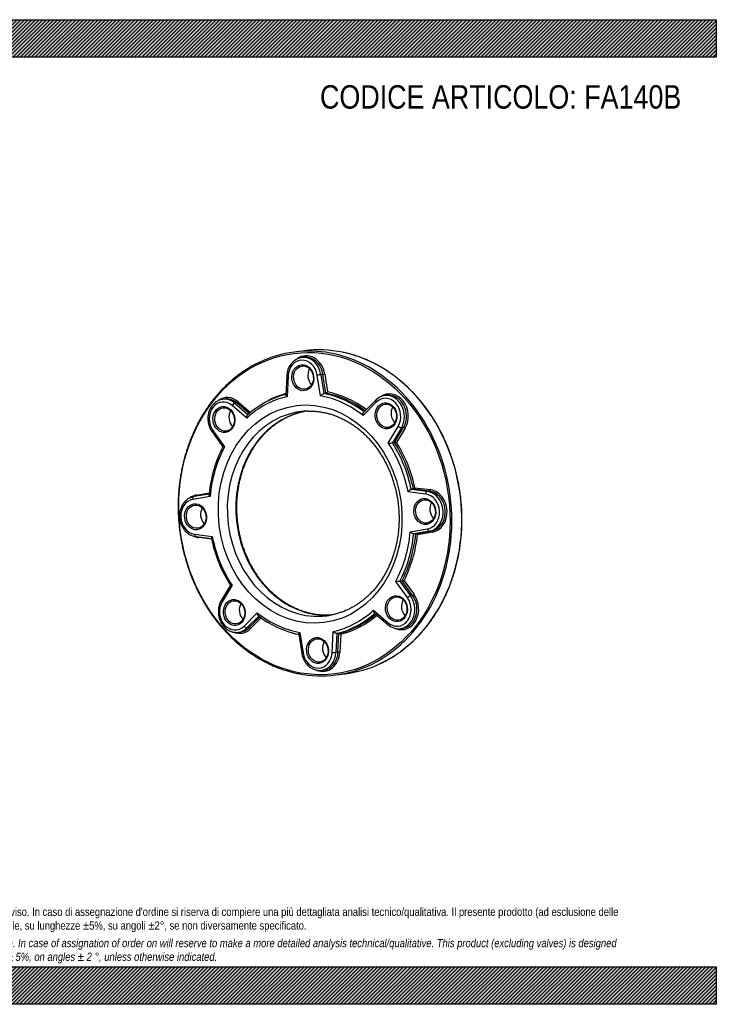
# Model space of a CAD drawing. Header units: millimetres. Extents: x 0 to 1069, y 0 to 756.
# Tile 2 of 2: x 535 to 1069, y 0 to 756. Entities that reach past the tile are written whole.
import ezdxf

# ---------------------------------------------------------------- set-up
doc = ezdxf.new("R2010")
doc.units = ezdxf.units.MM
doc.header["$LTSCALE"] = 3.6
doc.layers.add('Default', color=7, linetype='Continuous')
doc.layers.add('FA140B', color=7, linetype='Continuous')

# ---------------------------------------------------------------- blocks, each defined once
blk = doc.blocks.new('SE')
at = {"layer": 'FA140B', "color": 7, "linetype": 'Continuous'}
for p, q in [((753.13, 501.82), (745.52, 500.85)), ((752.61, 496.82), (750.98, 496.61)), ((768.72, 483.84), (770.89, 470.15)), ((739.63, 482.73), (738.9, 468.01)), ((740.54, 482.49), (739.74, 466.54)), ((765.5, 467.13), (762.99, 483)), ((767.36, 483.63), (765.73, 483.43)), ((765.73, 483.43), (768.01, 469.01)), ((769.64, 469.22), (767.36, 483.63)), ((769.64, 469.22), (768.01, 469.01)), ((692.06, 464.71), (690.43, 464.5)), ((701.34, 461.71), (699.72, 461.5)), ((699.72, 461.5), (709.77, 452.83)), ((710.72, 453.63), (701.34, 461.71)), ((702.36, 462.58), (711.75, 454.48)), ((808.19, 462.31), (798.1, 452.21)), ((807.86, 463.86), (798.64, 454.63)), ((816.48, 467.57), (814.85, 467.36)), ((708.83, 450.15), (697.68, 459.77)), ((682.29, 439.47), (690.54, 428.02)), ((682.83, 440.5), (691.79, 428.05)), ((817.49, 430.94), (825.09, 443.77)), ((827.56, 442.72), (820.66, 431.06)), ((822.29, 431.27), (829.19, 442.92)), ((830.43, 442.39), (823.87, 431.32)), ((829.19, 442.92), (827.56, 442.72)), ((822.29, 431.27), (820.66, 431.06)), ((846.15, 391.78), (832.68, 393.44)), ((836.73, 395.62), (835.1, 395.41)), ((835.1, 395.41), (847.34, 393.91)), ((848.97, 394.11), (836.73, 395.62)), ((837.94, 396.61), (849.56, 395.17)), ((848.97, 394.11), (847.34, 393.91)), ((680.68, 389.95), (667.42, 387.67)), ((679.92, 391.8), (668.17, 389.78)), ((670.21, 391.05), (680.03, 392.74)), ((834.34, 362.78), (847.59, 365.06)), ((848.99, 363.22), (836.95, 361.15)), ((838.58, 361.36), (850.62, 363.43)), ((850.62, 363.43), (848.99, 363.22)), ((668.86, 360.95), (682.33, 359.29)), ((669.7, 359.1), (681.75, 357.62)), ((681.84, 357.17), (671.97, 358.39)), ((838.58, 361.36), (836.95, 361.15)), ((851.32, 362.51), (839.88, 360.55)), ((828.02, 325.13), (826.39, 324.93)), ((836.16, 313.83), (828.02, 325.13)), ((829.59, 325.27), (837.33, 314.53)), ((696.27, 321.89), (689.29, 310.11)), ((697.53, 321.79), (689.93, 308.96)), ((832.19, 312.23), (823.22, 324.68)), ((826.39, 324.93), (834.53, 313.62)), ((836.16, 313.83), (834.53, 313.62)), ((806.18, 302.58), (817.33, 292.96)), ((706.82, 290.42), (716.91, 300.52)), ((718.08, 298.08), (709.03, 289.01)), ((710.66, 289.22), (718.9, 297.48)), ((719.95, 296.72), (711.76, 288.51)), ((806.89, 300.4), (817.11, 291.59)), ((710.66, 289.22), (709.03, 289.01)), ((826.76, 288.5), (828.39, 288.71)), ((702.34, 285.64), (703.97, 285.85)), ((748.82, 284.2), (751.13, 269.55)), ((749.51, 285.6), (752.02, 269.72)), ((774.47, 270.24), (775.27, 286.19)), ((777.96, 284.65), (777.24, 270.17)), ((779.59, 284.86), (777.96, 284.65)), ((778.87, 270.38), (779.59, 284.86)), ((780.93, 284.1), (780.25, 270.35)), ((778.87, 270.38), (777.24, 270.17)), ((766.2, 256.4), (767.83, 256.61)), ((777.09, 252.85), (784.7, 253.82))]:
    blk.add_line(p, q, dxfattribs=at)
for centre, radius, start, end in [((753.6, 482.88), 13.97, 101.7555, 180.62072), ((756.37, 400.09), 70.39, 104.3664, 131.74351), ((816.42, 455.5), 11.96, 98.02009, 135.67386), ((756.19, 424.98), 30.51, 90.70883, 95.20628), ((817.86, 462.97), 32.03, 269.33855, 275.01973), ((823.54, 417.56), 13.76, 88.6279, 95.21943), ((780.71, 381.93), 101.27, 152.91953, 174.57712), ((786.59, 379.37), 107.07, 191.6103, 212.48191), ((831.49, 293.35), 31.98, 93.39408, 96.23092), ((820.61, 377.54), 52.93, 272.82642, 276.26378), ((764.02, 358), 75.51, 232.20621, 258.40496), ((825.34, 300.73), 12.31, 228.02811, 276.65797)]:
    blk.add_arc(centre, radius, start, end, dxfattribs=at)
for centre, major_axis in [((760.77, 376.78), (-15.66, 123.01)), ((751.85, 481.09), (1.26, -9.92)), ((752.4, 481.16), (-1.14, 8.93)), ((757.51, 376.36), (10.61, -83.33)), ((815.72, 451.85), (1.26, -9.92)), ((816.26, 451.92), (-1.14, 8.93)), ((691.3, 448.99), (1.26, -9.92)), ((691.84, 449.06), (-1.14, 8.93)), ((845.48, 378.39), (1.26, -9.92)), ((846.03, 378.46), (-1.14, 8.93)), ((669.53, 374.34), (1.26, -9.92)), ((670.07, 374.41), (-1.14, 8.93)), ((699.29, 300.88), (1.26, -9.92)), ((699.84, 300.95), (-1.14, 8.93)), ((823.71, 303.74), (1.26, -9.92)), ((824.26, 303.81), (-1.14, 8.93)), ((763.16, 271.64), (1.26, -9.92)), ((763.7, 271.7), (-1.14, 8.93))]:
    blk.add_ellipse(centre, major_axis=major_axis, ratio=0.836754, dxfattribs=at)
for centre, major_axis, ratio, start_param, end_param in [((761.31, 376.85), (15.78, -124), 0.836754, 2.878403, 3.412278), ((768.91, 377.82), (-15.78, 124), 0.836754, 6.004393, 6.283185), ((761.31, 376.85), (15.78, -124), 0.836754, 0.278688, 2.878403), ((768.91, 377.82), (-15.78, 124), 0.836754, 3.401718, 6.004393), ((751.85, 481.09), (1.7, -13.39), 0.836754, 1.607034, 4.502544), ((755.11, 481.51), (2.08, -16.37), 0.836754, 1.607034, 3.562347), ((752.94, 481.23), (1.96, -15.38), 0.836754, 3.141593, 3.158782), ((752.94, 481.23), (1.96, -15.38), 0.836754, 1.607034, 3.141593), ((754.57, 481.44), (1.96, -15.38), 0.836754, 2.86675, 3.141593), ((754.57, 481.44), (1.96, -15.38), 0.836754, 1.607034, 2.86675), ((763.26, 482.55), (1.14, -8.93), 0.836754, 3.955713, 5.469065), ((768.18, 483.77), (0.988, 0.156), 0.019838, 3.720761, 5.291557), ((741.63, 482.63), (2, -0.1), 0.114066, 3.141601, 4.143038), ((764.08, 483.14), (-1.98, -0.31), 0.019838, 3.720761, 5.291557), ((760.77, 376.78), (-12, 94.24), 0.836754, 0.126141, 0.361972), ((758.59, 376.5), (-11.87, 93.25), 0.836754, 5.596092, 6.012647), ((760.22, 376.71), (-11.87, 93.25), 0.836754, 5.608045, 6.012647), ((760.77, 376.78), (-12, 94.24), 0.836754, 5.608505, 6.00493), ((818.98, 452.26), (2.08, -16.37), 0.836754, 0.821636, 3.573365), ((691.3, 448.99), (1.7, -13.39), 0.836754, 2.392432, 5.287942), ((694.56, 449.4), (2.08, -16.37), 0.836754, 2.392432, 3.576852), ((692.39, 449.13), (1.96, -15.38), 0.836754, 2.392432, 3.142397), ((694.02, 449.34), (1.96, -15.38), 0.836754, 2.910322, 3.141593), ((694.02, 449.34), (1.96, -15.38), 0.836754, 2.392432, 2.910322), ((698.77, 459.91), (-1.31, -1.51), 0.400971, 3.560839, 5.131635), ((701.82, 462.51), (-0.653, -0.757), 0.400971, 0.419246, 1.990043), ((757.51, 376.36), (-11.62, 91.26), 0.836754, 0.081053, 0.530737), ((757.51, 376.36), (-11.62, 91.26), 0.836754, 5.57884, 6.028525), ((809.28, 462.45), (1.42, -1.41), 0.45936, 3.141825, 4.370207), ((815.72, 451.85), (1.7, -13.39), 0.836754, 0.821636, 3.717146), ((816.81, 451.99), (1.96, -15.38), 0.836754, 3.141593, 3.149063), ((816.81, 451.99), (1.96, -15.38), 0.836754, 0.821636, 3.141593), ((818.43, 452.2), (1.96, -15.38), 0.836754, 2.888339, 3.141593), ((818.43, 452.2), (1.96, -15.38), 0.836754, 0.821636, 2.888339), ((760.22, 376.71), (-9.98, 78.37), 0.836754, 0.049787, 3.092221), ((702.71, 450.44), (1.14, -8.93), 0.836754, 3.955713, 5.469065), ((766.74, 377.54), (9.98, -78.37), 0.836754, 3.195082, 6.230766), ((760.22, 376.71), (-9.98, 78.37), 0.836754, 0, 0.049787), ((760.22, 376.71), (-9.98, 78.37), 0.836754, 6.233578, 6.283185), ((766.74, 377.54), (9.98, -78.37), 0.836754, 3.189376, 3.195082), ((827.13, 453.3), (1.14, -8.93), 0.836754, 3.955713, 5.469065), ((683.91, 440.64), (1.62, 1.17), 0.298047, 2.072855, 3.141958), ((826.17, 443.91), (1.72, -1.02), 0.372915, 4.265521, 5.836317), ((829.88, 442.32), (0.86, -0.51), 0.372915, 1.123928, 2.694724), ((757.51, 376.36), (-11.62, 91.26), 0.836754, 4.793442, 5.243126), ((758.59, 376.5), (-11.87, 93.25), 0.836754, 4.80932, 5.227248), ((760.22, 376.71), (-11.87, 93.25), 0.836754, 4.80932, 5.227248), ((760.77, 376.78), (-12, 94.24), 0.836754, 4.817037, 5.219532), ((757.51, 376.36), (-11.62, 91.26), 0.836754, 0.866451, 1.316136), ((847.24, 391.92), (0.24, 1.98), 0.535567, 0.135484, 1.70628), ((846.57, 378.53), (-1.96, 15.38), 0.836754, 3.17783, 6.07334), ((849.01, 395.1), (0.122, 0.992), 0.535567, 3.277077, 4.847873), ((848.2, 378.73), (1.96, -15.38), 0.836754, 0.166888, 2.931747), ((848.74, 378.8), (-2.08, 16.37), 0.836754, 3.17783, 6.07334), ((669.53, 374.34), (-1.7, 13.39), 0.836754, 0.036237, 2.931747), ((672.79, 374.76), (2.08, -16.37), 0.836754, 3.17783, 3.591999), ((668.51, 387.81), (0.34, -1.97), 0.54722, 3.141593, 4.688685), ((668.51, 387.81), (0.34, -1.97), 0.54722, 3.117888, 3.141593), ((669.67, 390.98), (-0.169, 0.986), 0.54722, 3.523245, 4.688685), ((845.48, 378.39), (1.7, -13.39), 0.836754, 0.036237, 2.931747), ((680.94, 375.79), (1.14, -8.93), 0.836754, 3.955713, 5.469065), ((856.89, 379.84), (1.14, -8.93), 0.836754, 3.955713, 5.469065), ((848.68, 365.19), (0.34, -1.97), 0.54722, 4.688685, 6.259481), ((848.2, 378.73), (1.96, -15.38), 0.836754, 0.036237, 0.166888), ((850.78, 362.44), (0.169, -0.986), 0.54722, 1.547092, 3.117888), ((669.95, 361.09), (0.24, 1.98), 0.535567, 1.70628, 3.141593), ((672.79, 374.76), (2.08, -16.37), 0.836754, 5.842191, 6.07334), ((671.43, 358.32), (-0.122, -0.992), 0.535567, 1.70628, 2.174018), ((757.51, 376.36), (11.62, -91.26), 0.836754, 4.793442, 5.243126), ((757.51, 376.36), (11.62, -91.26), 0.836754, 0.866451, 1.316136), ((758.59, 376.5), (11.87, -93.25), 0.836754, 0.882329, 1.300258), ((760.22, 376.71), (11.87, -93.25), 0.836754, 0.882329, 1.300258), ((760.77, 376.78), (12, -94.24), 0.836754, 0.890046, 1.292541), ((691.01, 309.09), (1.72, -1.02), 0.372915, 3.141092, 4.265521), ((823.71, 303.74), (-1.7, 13.39), 0.836754, 2.392432, 5.287942), ((826.97, 304.15), (-2.08, 16.37), 0.836754, 2.71429, 5.287942), ((835.12, 305.19), (1.14, -8.93), 0.836754, 3.955713, 5.469065), ((824.8, 303.88), (-1.96, 15.38), 0.836754, 3.142397, 5.287942), ((826.43, 304.09), (-1.96, 15.38), 0.836754, 3.39458, 5.287942), ((833.27, 312.36), (1.62, 1.17), 0.298047, 0.502059, 2.072855), ((836.78, 314.46), (0.812, 0.584), 0.298047, 3.643651, 5.214448), ((699.29, 300.88), (-1.7, 13.39), 0.836754, 0.821636, 3.717146), ((710.7, 302.33), (1.14, -8.93), 0.836754, 3.955713, 5.469065), ((757.51, 376.36), (11.62, -91.26), 0.836754, 0.081053, 0.530737), ((757.51, 376.36), (11.62, -91.26), 0.836754, 5.57884, 6.028525), ((760.22, 376.71), (-9.98, 78.37), 0.836754, 3.092221, 3.191796), ((766.74, 377.54), (9.98, -78.37), 0.836754, -0.052419, -0.049722), ((758.59, 376.5), (11.87, -93.25), 0.836754, 0.096931, 0.512743), ((760.77, 376.78), (12, -94.24), 0.836754, 0.104648, 0.496361), ((760.22, 376.71), (11.87, -93.25), 0.836754, 0.276671, 0.497776), ((702.55, 301.29), (-2.08, 16.37), 0.836754, 2.69206, 3.717146), ((700.38, 301.02), (-1.96, 15.38), 0.836754, 3.149063, 3.717146), ((707.91, 290.56), (1.42, -1.41), 0.45936, 4.370207, 5.941003), ((702.01, 301.23), (-1.96, 15.38), 0.836754, 3.415565, 3.717146), ((711.21, 288.44), (-0.708, 0.707), 0.45936, 4.370207, 5.941003), ((760.22, 376.71), (11.87, -93.25), 0.836754, 0.096931, 0.276671), ((818.42, 293.1), (1.31, 1.51), 0.400971, 1.990043, 3.141813), ((826.43, 304.09), (-1.96, 15.38), 0.836754, 3.141593, 3.39458), ((700.38, 301.02), (-1.96, 15.38), 0.836754, 3.141593, 3.149063), ((702.01, 301.23), (-1.96, 15.38), 0.836754, 3.141593, 3.415565), ((760.77, 376.78), (12, -94.24), 0.836754, 5.908192, 5.982646), ((774.57, 273.09), (1.14, -8.93), 0.836754, 3.955713, 5.469065), ((753.11, 269.86), (1.98, 0.31), 0.019838, 2.149964, 3.141732), ((763.16, 271.64), (-1.7, 13.39), 0.836754, 1.607034, 4.502544), ((766.42, 272.05), (-2.08, 16.37), 0.836754, 2.715401, 4.502544), ((764.25, 271.77), (-1.96, 15.38), 0.836754, 3.158782, 4.502544), ((765.88, 271.98), (-1.96, 15.38), 0.836754, 3.394076, 4.502544), ((775.56, 270.38), (2, -0.1), 0.114066, 4.143038, 5.713834), ((779.7, 270.28), (-0.999, 0.05), 0.114066, 4.143038, 5.713834), ((765.88, 271.98), (-1.96, 15.38), 0.836754, 3.141593, 3.394076), ((761.31, 376.85), (15.78, -124), 0.836754, 0, 0.278688), ((768.91, 377.82), (-15.78, 124), 0.836754, 3.141593, 3.401718), ((761.31, 376.85), (15.78, -124), 0.836754, 6.010204, 6.283185), ((764.25, 271.77), (-1.96, 15.38), 0.836754, 3.141593, 3.158782)]:
    blk.add_ellipse(centre, major_axis=major_axis, ratio=ratio, start_param=start_param, end_param=end_param, dxfattribs=at)
for points, knots in [([(810.94, 261.41), (810.96, 261.42), (812.08, 261.92), (814.46, 263.12), (817.79, 264.91), (821.1, 266.89), (824.33, 269), (827.49, 271.25), (830.57, 273.63), (833.58, 276.15), (836.5, 278.8), (839.34, 281.58), (842.09, 284.48), (844.74, 287.5), (847.3, 290.64), (849.76, 293.88), (852.11, 297.24), (854.35, 300.7), (856.49, 304.25), (858.52, 307.9), (860.43, 311.64), (862.22, 315.47), (863.89, 319.37), (865.45, 323.35), (866.87, 327.4), (868.18, 331.52), (869.35, 335.69), (870.4, 339.92), (871.32, 344.19), (872.1, 348.51), (872.76, 352.87), (873.28, 357.26), (873.67, 361.67), (873.92, 366.11), (874.04, 370.56), (874.02, 375.02), (873.87, 379.48), (873.59, 383.94), (873.17, 388.39), (872.62, 392.83), (871.93, 397.25), (871.12, 401.65), (870.17, 406.01), (869.09, 410.34), (867.89, 414.63), (866.55, 418.87), (865.1, 423.06), (863.52, 427.19), (861.82, 431.25), (860, 435.25), (858.06, 439.18), (856.01, 443.02), (853.84, 446.79), (851.57, 450.46), (849.2, 454.04), (846.72, 457.53), (844.14, 460.91), (841.46, 464.18), (838.69, 467.35), (835.83, 470.4), (832.89, 473.33), (829.86, 476.14), (826.76, 478.82), (823.58, 481.38), (820.33, 483.8), (817.01, 486.08), (813.64, 488.23), (810.21, 490.24), (806.72, 492.1), (803.18, 493.81), (799.61, 495.38), (795.99, 496.79), (792.33, 498.06), (788.67, 499.16), (785.28, 500.05), (783.32, 500.45), (782.38, 500.64)], [0, 0, 0, 0, 0.000272, 0.014008, 0.027745, 0.041483, 0.055222, 0.068963, 0.082705, 0.096449, 0.110194, 0.12394, 0.137688, 0.151437, 0.165187, 0.178938, 0.19269, 0.206443, 0.220197, 0.233952, 0.247708, 0.261464, 0.275221, 0.288978, 0.302736, 0.316494, 0.330252, 0.344011, 0.35777, 0.371529, 0.385289, 0.399048, 0.412808, 0.426568, 0.440328, 0.454088, 0.467848, 0.481608, 0.495368, 0.509128, 0.522888, 0.536648, 0.550409, 0.564169, 0.577929, 0.59169, 0.60545, 0.61921, 0.632971, 0.646731, 0.660491, 0.674251, 0.688011, 0.70177, 0.71553, 0.729289, 0.743048, 0.756806, 0.770564, 0.784322, 0.798079, 0.811835, 0.82559, 0.839345, 0.853099, 0.866852, 0.880603, 0.894354, 0.908103, 0.921851, 0.935597, 0.949342, 0.963086, 0.976828, 0.990569, 1, 1, 1, 1]), ([(718.27, 492.76), (717.62, 492.45), (715.99, 491.68), (713.09, 490.12), (709.8, 488.2), (706.55, 486.11), (703.38, 483.89), (700.28, 481.53), (697.25, 479.04), (694.31, 476.41), (691.46, 473.66), (688.69, 470.79), (686.02, 467.79), (683.44, 464.68), (680.96, 461.46), (678.59, 458.12), (676.32, 454.69), (674.16, 451.15), (672.11, 447.52), (670.18, 443.79), (668.36, 439.99), (666.66, 436.1), (665.09, 432.13), (663.63, 428.1), (662.3, 424), (661.1, 419.83), (660.03, 415.62), (659.08, 411.35), (658.27, 407.04), (657.59, 402.69), (657.04, 398.31), (656.63, 393.9), (656.35, 389.47), (656.2, 385.02), (656.19, 380.56), (656.31, 376.1), (656.57, 371.64), (656.96, 367.18), (657.48, 362.74), (658.14, 358.32), (658.93, 353.92), (659.85, 349.54), (660.9, 345.21), (662.08, 340.91), (663.39, 336.66), (664.82, 332.46), (666.37, 328.32), (668.05, 324.24), (669.84, 320.23), (671.76, 316.29), (673.79, 312.42), (675.93, 308.64), (678.18, 304.95), (680.53, 301.35), (682.99, 297.85), (685.55, 294.44), (688.21, 291.14), (690.96, 287.96), (693.8, 284.88), (696.73, 281.93), (699.73, 279.09), (702.82, 276.38), (705.99, 273.8), (709.22, 271.35), (712.52, 269.04), (715.89, 266.86), (719.31, 264.83), (722.79, 262.94), (726.31, 261.19), (729.88, 259.59), (733.49, 258.15), (737.13, 256.85), (740.82, 255.71), (744.49, 254.74), (747.12, 254.12), (748.37, 253.9), (748.44, 253.89)], [0, 0, 0, 0, 0.007145, 0.020907, 0.03467, 0.048434, 0.0622, 0.075967, 0.089735, 0.103505, 0.117276, 0.131049, 0.144823, 0.158598, 0.172374, 0.186151, 0.199929, 0.213708, 0.227488, 0.241269, 0.25505, 0.268832, 0.282614, 0.296397, 0.31018, 0.323964, 0.337748, 0.351532, 0.365316, 0.379101, 0.392885, 0.40667, 0.420455, 0.43424, 0.448025, 0.46181, 0.475596, 0.489381, 0.503166, 0.516952, 0.530737, 0.544523, 0.558308, 0.572094, 0.585879, 0.599665, 0.61345, 0.627235, 0.641021, 0.654806, 0.668591, 0.682376, 0.696161, 0.709946, 0.72373, 0.737515, 0.751298, 0.765082, 0.778864, 0.792647, 0.806428, 0.820209, 0.833989, 0.847768, 0.861546, 0.875323, 0.889099, 0.902874, 0.916647, 0.930419, 0.944189, 0.957958, 0.971726, 0.985492, 0.999257, 1, 1, 1, 1]), ([(765.5, 467.13), (765.59, 467.24), (765.68, 467.34), (765.86, 467.55), (765.96, 467.65), (766.17, 467.86), (766.28, 467.96), (766.5, 468.15), (766.61, 468.24), (766.84, 468.42), (766.96, 468.51), (767.19, 468.66), (767.31, 468.73), (767.53, 468.85), (767.64, 468.9), (767.84, 468.98), (767.93, 469), (768.01, 469.01)], [0, 0, 0, 0, 0.125, 0.125, 0.25, 0.25, 0.375, 0.375, 0.5, 0.5, 0.625, 0.625, 0.75, 0.75, 0.875, 0.875, 1, 1, 1, 1]), ([(770.89, 470.15), (770.72, 469.95), (770.51, 469.74), (770.16, 469.47), (770.04, 469.39), (769.82, 469.27), (769.72, 469.23), (769.64, 469.22)], [0, 0, 0, 0, 0.5, 0.5, 0.75, 0.75, 1, 1, 1, 1]), ([(690.42, 464.49), (690.36, 464.49), (689.89, 464.45), (688.92, 464.23), (687.64, 463.82), (686.4, 463.24), (685.22, 462.52), (684.11, 461.66), (683.09, 460.67), (682.17, 459.56), (681.35, 458.35), (680.64, 457.03), (680.05, 455.64), (679.6, 454.17), (679.27, 452.66), (679.08, 451.1), (679.03, 449.53), (679.12, 447.94), (679.34, 446.38), (679.7, 444.83), (680.2, 443.33), (680.82, 441.9), (681.53, 440.58), (682.02, 439.86), (682.29, 439.47)], [0, 0, 0, 0, 0.005393, 0.052238, 0.099059, 0.145913, 0.19286, 0.239946, 0.287199, 0.334629, 0.382229, 0.42998, 0.477857, 0.525834, 0.573887, 0.621997, 0.670148, 0.718331, 0.766539, 0.814767, 0.863012, 0.911267, 0.959524, 1, 1, 1, 1]), ([(739.74, 466.54), (739.65, 466.64), (739.56, 466.74), (739.4, 466.94), (739.32, 467.04), (739.19, 467.24), (739.12, 467.33), (739.02, 467.52), (738.98, 467.61), (738.92, 467.78), (738.9, 467.86), (738.89, 467.96), (738.89, 467.99), (738.9, 468.01)], [0, 0, 0, 0, 0.125, 0.125, 0.25, 0.25, 0.375, 0.375, 0.5, 0.5, 0.625, 0.625, 0.6693169, 0.6693169, 0.6693169, 0.6693169]), ([(773.36, 298.87), (773.11, 298.85), (771.99, 298.75), (769.73, 298.72), (766.81, 298.8), (763.86, 299.05), (760.92, 299.46), (758, 300.02), (755.09, 300.74), (752.2, 301.62), (749.35, 302.65), (746.53, 303.82), (743.75, 305.15), (741.02, 306.62), (738.34, 308.24), (735.72, 309.99), (733.16, 311.88), (730.67, 313.91), (728.25, 316.06), (725.91, 318.33), (723.65, 320.72), (721.48, 323.23), (719.4, 325.84), (717.41, 328.56), (715.53, 331.38), (713.74, 334.29), (712.06, 337.29), (710.5, 340.37), (709.04, 343.52), (707.7, 346.74), (706.49, 350.03), (705.39, 353.37), (704.41, 356.76), (703.56, 360.19), (702.84, 363.66), (702.25, 367.15), (701.79, 370.67), (701.46, 374.2), (701.26, 377.74), (701.19, 381.27), (701.26, 384.8), (701.45, 388.31), (701.78, 391.8), (702.24, 395.26), (702.83, 398.69), (703.55, 402.07), (704.39, 405.4), (705.36, 408.68), (706.45, 411.89), (707.67, 415.03), (709, 418.1), (710.45, 421.08), (712.01, 423.98), (713.67, 426.79), (715.45, 429.49), (717.33, 432.09), (719.3, 434.58), (721.37, 436.96), (723.53, 439.22), (725.78, 441.35), (728.11, 443.36), (730.52, 445.24), (733, 446.98), (735.55, 448.58), (738.16, 450.04), (740.83, 451.35), (743.56, 452.52), (746.33, 453.54), (749.13, 454.39), (751.54, 455.01), (752.87, 455.25), (753.37, 455.34)], [0, 0, 0, 0, 0.003427, 0.018377, 0.033322, 0.04826, 0.063188, 0.078104, 0.093006, 0.107893, 0.122763, 0.137617, 0.152454, 0.167276, 0.182082, 0.196873, 0.211652, 0.226418, 0.241173, 0.255919, 0.270656, 0.285385, 0.300108, 0.314826, 0.329539, 0.344248, 0.358953, 0.373656, 0.388357, 0.403056, 0.417754, 0.432451, 0.447146, 0.461841, 0.476535, 0.491228, 0.505921, 0.520614, 0.535306, 0.549998, 0.564689, 0.57938, 0.594071, 0.608763, 0.623454, 0.638147, 0.65284, 0.667534, 0.682231, 0.696929, 0.711631, 0.726337, 0.741047, 0.755764, 0.770487, 0.785218, 0.799958, 0.814709, 0.829472, 0.844248, 0.859038, 0.873844, 0.888666, 0.903504, 0.91836, 0.933234, 0.948123, 0.963029, 0.977948, 0.992879, 1, 1, 1, 1]), ([(755.82, 455.5), (756.36, 455.5), (757.73, 455.52), (760.26, 455.44), (763.18, 455.19), (766.12, 454.78), (769.05, 454.21), (771.96, 453.49), (774.84, 452.61), (777.7, 451.57), (780.51, 450.39), (783.29, 449.06), (786.02, 447.58), (788.7, 445.96), (791.32, 444.21), (793.87, 442.31), (796.36, 440.29), (798.78, 438.13), (801.12, 435.86), (803.37, 433.46), (805.54, 430.95), (807.62, 428.33), (809.6, 425.61), (811.49, 422.79), (813.27, 419.88), (814.94, 416.88), (816.51, 413.8), (817.96, 410.64), (819.29, 407.41), (820.51, 404.13), (821.61, 400.79), (822.58, 397.39), (823.42, 393.96), (824.14, 390.49), (824.73, 387), (825.19, 383.48), (825.51, 379.95), (825.71, 376.42), (825.77, 372.88), (825.7, 369.35), (825.5, 365.84), (825.17, 362.35), (824.71, 358.89), (824.11, 355.47), (823.39, 352.09), (822.55, 348.76), (821.57, 345.48), (820.48, 342.27), (819.26, 339.13), (817.93, 336.07), (816.48, 333.08), (814.91, 330.19), (813.24, 327.39), (811.46, 324.69), (809.58, 322.09), (807.61, 319.6), (805.53, 317.23), (803.37, 314.97), (801.12, 312.84), (798.79, 310.84), (796.38, 308.96), (793.89, 307.23), (791.34, 305.63), (788.73, 304.17), (786.06, 302.86), (783.33, 301.7), (780.55, 300.69), (777.76, 299.84), (775.3, 299.21), (773.94, 298.97), (773.38, 298.87)], [0, 0, 0, 0, 0.007603, 0.0227, 0.037791, 0.052873, 0.067942, 0.082997, 0.098036, 0.113059, 0.128066, 0.143056, 0.158029, 0.172987, 0.187931, 0.202861, 0.217779, 0.232686, 0.247583, 0.262471, 0.277352, 0.292227, 0.307096, 0.32196, 0.33682, 0.351678, 0.366532, 0.381384, 0.396235, 0.411084, 0.425932, 0.440778, 0.455625, 0.47047, 0.485315, 0.500159, 0.515003, 0.529846, 0.544689, 0.559532, 0.574374, 0.589217, 0.604059, 0.618902, 0.633746, 0.64859, 0.663436, 0.678284, 0.693134, 0.707987, 0.722845, 0.737707, 0.752575, 0.76745, 0.782333, 0.797225, 0.812128, 0.827043, 0.841972, 0.856915, 0.871873, 0.886848, 0.90184, 0.91685, 0.931877, 0.94692, 0.96198, 0.977053, 0.992138, 1, 1, 1, 1]), ([(798.1, 452.21), (798.09, 452.35), (798.09, 452.5), (798.09, 452.79), (798.09, 452.94), (798.12, 453.22), (798.14, 453.37), (798.19, 453.64), (798.22, 453.77), (798.29, 454.02), (798.34, 454.14), (798.44, 454.35), (798.5, 454.45), (798.59, 454.57), (798.62, 454.6), (798.65, 454.63)], [0, 0, 0, 0, 0.125, 0.125, 0.25, 0.25, 0.375, 0.375, 0.5, 0.5, 0.625, 0.625, 0.75, 0.75, 0.8040695, 0.8040695, 0.8040695, 0.8040695]), ([(708.83, 450.15), (708.83, 450.3), (708.83, 450.45), (708.84, 450.74), (708.85, 450.89), (708.89, 451.17), (708.92, 451.32), (708.98, 451.59), (709.01, 451.72), (709.1, 451.97), (709.15, 452.09), (709.26, 452.3), (709.32, 452.4), (709.43, 452.53), (709.47, 452.57), (709.51, 452.61)], [0, 0, 0, 0, 0.125, 0.125, 0.25, 0.25, 0.375, 0.375, 0.5, 0.5, 0.625, 0.625, 0.75, 0.75, 0.8212632, 0.8212632, 0.8212632, 0.8212632]), ([(691.79, 428.05), (691.67, 428.05), (691.55, 428.04), (691.33, 428.03), (691.23, 428.03), (691.04, 428.02), (690.95, 428.02), (690.8, 428.02), (690.73, 428.01), (690.63, 428.02), (690.59, 428.02), (690.54, 428.02), (690.53, 428.02), (690.53, 428.03)], [0, 0, 0, 0, 0.125, 0.125, 0.25, 0.25, 0.375, 0.375, 0.5, 0.5, 0.625, 0.625, 0.7087536, 0.7087536, 0.7087536, 0.7087536]), ([(835.1, 395.41), (835.02, 395.4), (834.93, 395.38), (834.74, 395.3), (834.63, 395.25), (834.41, 395.12), (834.3, 395.05), (834.08, 394.88), (833.96, 394.8), (833.74, 394.61), (833.63, 394.51), (833.42, 394.3), (833.32, 394.2), (833.12, 393.98), (833.03, 393.88), (832.85, 393.66), (832.76, 393.55), (832.68, 393.44)], [0, 0, 0, 0, 0.125, 0.125, 0.25, 0.25, 0.375, 0.375, 0.5, 0.5, 0.625, 0.625, 0.75, 0.75, 0.875, 0.875, 1, 1, 1, 1]), ([(837.94, 396.61), (837.78, 396.39), (837.58, 396.16), (837.24, 395.88), (837.13, 395.8), (836.91, 395.67), (836.81, 395.63), (836.73, 395.62)], [0, 0, 0, 0, 0.5, 0.5, 0.75, 0.75, 1, 1, 1, 1]), ([(668.17, 389.78), (667.89, 389.73), (667.23, 389.6), (666.09, 389.25), (664.85, 388.7), (663.65, 388.01), (662.53, 387.17), (661.5, 386.21), (660.55, 385.12), (659.71, 383.93), (658.99, 382.63), (658.38, 381.25), (657.9, 379.79), (657.55, 378.28), (657.33, 376.74), (657.26, 375.16), (657.32, 373.58), (657.52, 372.01), (657.86, 370.46), (658.33, 368.95), (658.93, 367.5), (659.65, 366.12), (660.49, 364.83), (661.43, 363.64), (662.47, 362.56), (663.6, 361.61), (664.8, 360.79), (666.07, 360.12), (667.37, 359.6), (668.62, 359.26), (669.35, 359.15), (669.7, 359.1)], [0, 0, 0, 0, 0.020042, 0.054682, 0.089341, 0.124063, 0.158882, 0.193822, 0.228893, 0.264091, 0.299404, 0.334814, 0.370301, 0.405847, 0.441437, 0.47706, 0.512707, 0.548374, 0.584056, 0.619751, 0.655455, 0.691161, 0.72686, 0.762538, 0.798176, 0.83375, 0.869236, 0.904607, 0.939841, 0.974929, 1, 1, 1, 1]), ([(680.68, 389.95), (680.59, 390.05), (680.5, 390.16), (680.34, 390.37), (680.27, 390.47), (680.15, 390.68), (680.09, 390.78), (680, 390.98), (679.96, 391.07), (679.9, 391.25), (679.89, 391.34), (679.89, 391.45), (679.89, 391.48), (679.89, 391.51)], [0, 0, 0, 0, 0.125, 0.125, 0.25, 0.25, 0.375, 0.375, 0.5, 0.5, 0.625, 0.625, 0.6729168, 0.6729168, 0.6729168, 0.6729168]), ([(682.33, 359.29), (682.25, 359.18), (682.18, 359.07), (682.05, 358.86), (681.98, 358.76), (681.88, 358.55), (681.83, 358.46), (681.76, 358.27), (681.73, 358.18), (681.7, 358.02), (681.69, 357.94), (681.7, 357.85), (681.7, 357.83), (681.7, 357.82)], [0, 0, 0, 0, 0.125, 0.125, 0.25, 0.25, 0.375, 0.375, 0.5, 0.5, 0.625, 0.625, 0.6634812, 0.6634812, 0.6634812, 0.6634812]), ([(836.95, 361.15), (836.87, 361.14), (836.78, 361.15), (836.58, 361.18), (836.47, 361.22), (836.24, 361.3), (836.12, 361.36), (835.88, 361.49), (835.76, 361.56), (835.52, 361.72), (835.4, 361.8), (835.17, 361.98), (835.05, 362.08), (834.83, 362.27), (834.73, 362.37), (834.52, 362.57), (834.43, 362.68), (834.34, 362.78)], [0, 0, 0, 0, 0.125, 0.125, 0.25, 0.25, 0.375, 0.375, 0.5, 0.5, 0.625, 0.625, 0.75, 0.75, 0.875, 0.875, 1, 1, 1, 1]), ([(839.88, 360.55), (839.7, 360.75), (839.48, 360.96), (839.12, 361.2), (838.99, 361.26), (838.77, 361.35), (838.66, 361.37), (838.58, 361.36)], [0, 0, 0, 0, 0.5, 0.5, 0.75, 0.75, 1, 1, 1, 1]), ([(697.53, 321.79), (697.4, 321.79), (697.28, 321.79), (697.06, 321.79), (696.96, 321.8), (696.77, 321.8), (696.68, 321.81), (696.53, 321.82), (696.46, 321.82), (696.36, 321.84), (696.32, 321.85), (696.28, 321.86), (696.27, 321.86), (696.26, 321.87)], [0, 0, 0, 0, 0.125, 0.125, 0.25, 0.25, 0.375, 0.375, 0.5, 0.5, 0.625, 0.625, 0.6995837, 0.6995837, 0.6995837, 0.6995837]), ([(689.29, 310.11), (689.14, 309.85), (688.79, 309.22), (688.24, 308.02), (687.74, 306.59), (687.36, 305.09), (687.13, 303.55), (687.03, 301.97), (687.07, 300.39), (687.24, 298.82), (687.56, 297.26), (688, 295.75), (688.58, 294.29), (689.28, 292.9), (690.1, 291.59), (691.02, 290.38), (692.05, 289.28), (693.16, 288.3), (694.36, 287.46), (695.61, 286.76), (696.92, 286.22), (698.25, 285.83), (699.62, 285.59), (700.97, 285.53), (701.95, 285.57), (702.4, 285.65), (702.44, 285.66)], [0, 0, 0, 0, 0.024581, 0.068719, 0.112917, 0.157192, 0.201526, 0.245902, 0.29031, 0.334743, 0.379197, 0.423667, 0.468148, 0.512635, 0.557114, 0.601571, 0.645983, 0.690322, 0.734555, 0.77865, 0.82258, 0.866327, 0.909891, 0.953289, 0.996558, 1, 1, 1, 1]), ([(806.89, 300.39), (806.89, 300.4), (806.89, 300.4), (806.81, 300.47), (806.74, 300.55), (806.62, 300.74), (806.56, 300.84), (806.46, 301.07), (806.42, 301.19), (806.34, 301.44), (806.3, 301.58), (806.25, 301.85), (806.23, 302), (806.2, 302.28), (806.18, 302.43), (806.18, 302.58)], [0.2418067, 0.2418067, 0.2418067, 0.2418067, 0.25, 0.25, 0.375, 0.375, 0.5, 0.5, 0.625, 0.625, 0.75, 0.75, 0.875, 0.875, 1, 1, 1, 1]), ([(717.75, 298.32), (717.74, 298.33), (717.72, 298.34), (717.63, 298.42), (717.56, 298.5), (717.43, 298.69), (717.37, 298.79), (717.26, 299.02), (717.21, 299.14), (717.12, 299.39), (717.08, 299.53), (717.01, 299.8), (716.98, 299.94), (716.94, 300.23), (716.92, 300.38), (716.91, 300.52)], [0.2275176, 0.2275176, 0.2275176, 0.2275176, 0.25, 0.25, 0.375, 0.375, 0.5, 0.5, 0.625, 0.625, 0.75, 0.75, 0.875, 0.875, 1, 1, 1, 1]), ([(748.82, 284.2), (748.81, 284.22), (748.81, 284.24), (748.81, 284.32), (748.82, 284.39), (748.86, 284.54), (748.9, 284.63), (748.98, 284.8), (749.03, 284.9), (749.14, 285.09), (749.21, 285.19), (749.35, 285.39), (749.43, 285.49), (749.51, 285.6)], [0.336714, 0.336714, 0.336714, 0.336714, 0.375, 0.375, 0.5, 0.5, 0.625, 0.625, 0.75, 0.75, 0.875, 0.875, 1, 1, 1, 1]), ([(777.96, 284.65), (777.88, 284.64), (777.79, 284.65), (777.58, 284.68), (777.47, 284.71), (777.24, 284.79), (777.11, 284.84), (776.87, 284.96), (776.74, 285.03), (776.49, 285.18), (776.37, 285.26), (776.13, 285.43), (776.01, 285.52), (775.78, 285.7), (775.67, 285.8), (775.46, 285.99), (775.36, 286.09), (775.27, 286.19)], [0, 0, 0, 0, 0.125, 0.125, 0.25, 0.25, 0.375, 0.375, 0.5, 0.5, 0.625, 0.625, 0.75, 0.75, 0.875, 0.875, 1, 1, 1, 1]), ([(779.59, 284.86), (779.67, 284.87), (779.77, 284.85), (780.01, 284.77), (780.13, 284.71), (780.51, 284.49), (780.74, 284.3), (780.93, 284.1)], [0, 0, 0, 0, 0.25, 0.25, 0.5, 0.5, 1, 1, 1, 1]), ([(751.13, 269.55), (751.19, 269.24), (751.32, 268.49), (751.66, 267.15), (752.18, 265.67), (752.83, 264.25), (753.59, 262.9), (754.47, 261.65), (755.46, 260.5), (756.53, 259.47), (757.69, 258.57), (758.92, 257.8), (760.21, 257.19), (761.53, 256.73), (762.89, 256.43), (764.24, 256.29), (765.46, 256.3), (766.13, 256.4), (766.43, 256.45)], [0, 0, 0, 0, 0.036434, 0.102904, 0.169417, 0.235942, 0.302466, 0.368967, 0.435417, 0.501776, 0.567998, 0.634036, 0.699842, 0.765385, 0.83065, 0.895652, 0.960433, 1, 1, 1, 1])]:
    blk.add_open_spline(points, degree=3, knots=knots, dxfattribs=at)

msp = doc.modelspace()

# ---------------------------------------------------------------- hatches: boundary and pattern name
at = {"layer": 'Default', "linetype": 'Continuous'}
h = msp.add_hatch(dxfattribs=at)
h.set_pattern_fill('LINE', scale=0.629921, angle=45, style=0)
h.paths.add_polyline_path([(1069.2, 727.2), (1069.2, 756), (0, 756), (0, 727.2)])
for points in [[(1069.2, 727.2), (1069.2, 756), (0, 756), (0, 727.2)], [(1069.2, 0), (1069.2, 28.8), (0, 28.8), (0, 0)]]:
    msp.add_hatch(color=7, dxfattribs=at).paths.add_polyline_path(points)
h = msp.add_hatch(dxfattribs=at)
h.set_pattern_fill('LINE', scale=0.629921, angle=45, style=0)
h.paths.add_polyline_path([(1069.2, 0), (1069.2, 28.8), (0, 28.8), (0, 0)])

# ---------------------------------------------------------------- linework, layer by layer
at = {"layer": 'Default', "color": 7, "linetype": 'Continuous'}
for p, q in [((0, 756), (1069.2, 756)), ((1069.2, 756), (1069.2, 727.2)), ((1069.2, 727.2), (0, 727.2)), ((0, 28.8), (1069.2, 28.8)), ((1069.2, 28.8), (1069.2, 0)), ((1069.2, 0), (0, 0))]:
    msp.add_line(p, q, dxfattribs=at)

# ---------------------------------------------------------------- block references
at = {"layer": 'Default'}
msp.add_blockref('SE', (0, 0), dxfattribs=at)

# ---------------------------------------------------------------- texts
at = {"layer": 'Default', "attachment_point": 1}
for s, insert, char_height, width in [('{\\fArial Narrow|b0||i0||c0|p34;\\C7;\\H18.;\\W1.;CODICE ARTICOLO: FA140B}', (765.07, 705.72), 18, 285.4785), ("{\\fArial Narrow|b0||i0||c0|p34;\\C7;\\H6.3;\\W1.;PLASTITALIA si riserva il diritto di revisionare la presente specifica, mantenendo la conformità alle prescrizioni del prodotto, senza alcun preavviso. In caso di assegnazione d'ordine si riserva di compiere una più dettagliata analisi tecnico/qualitativa. Il presente prodotto (ad esclusione delle \\P}{\\fArial Narrow|b0||i0||c0|p34;\\C7;\\H6.3;\\W1.;valvole) è progettato per applicazioni non previste dalla direttiva 2014/68/EU. Tolleranza su diametri e spessori come da normative se applicabile, su lunghezze ±5%, su angoli ±2°, se non diversamente specificato.\\P}{\\fArial Narrow|b0||i0||c0|p34;\\C7;\\H1.8;\\W1.;   \\P}{\\fArial Narrow|b0||i1||c0|p34;\\C7;\\H6.3;\\W1.;PLASTITALIA on reserves the right to revise this specification, maintaining the conformity to the requirements of the product, without any notice. In case of assignation of order on will reserve to make a more detailed analysis technical/qualitative. This product (excluding valves) is designed \\P}{\\fArial Narrow|b0||i1||c0|p34;\\C7;\\H6.3;\\W1.;for applications not covered by Directive 2014/68 / EU. The tolerance on diameters and thicknesses as the standards if applicable, on lengths ± 5%, on angles ± 2 °, unless otherwise indicated.\\P}", (72, 74.17), 6.3, 925.2)]:
    msp.add_mtext(s, dxfattribs=dict(at, insert=insert, char_height=char_height, width=width))

doc.saveas('drawing.dxf')
